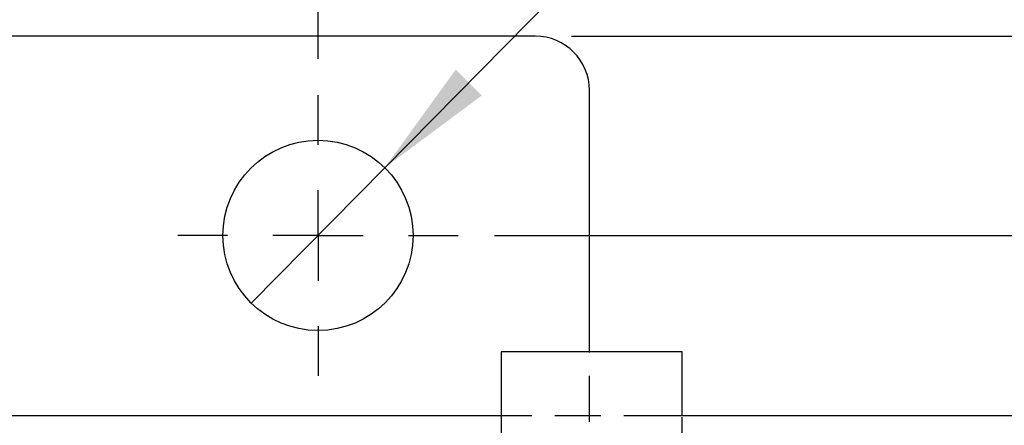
# Model space of a CAD drawing. Extents: x 72 to 802, y 28 to 567.
# Tile 12 of 29: x 252 to 306, y 295 to 317. Entities that reach past the tile are written whole.
import ezdxf

# ---------------------------------------------------------------- set-up
doc = ezdxf.new("R2010")
doc.units = 0
doc.header["$LTSCALE"] = 2
doc.linetypes.add('HIDDEN', pattern=[1.905, 1.27, -0.635])
doc.layers.get('0').update_dxf_attribs({"linetype": 'CONTINUOUS'})
doc.styles.add('SLDTEXTSTYLE0', font='TXT', dxfattribs={"width": 0.75})
doc.dimstyles.new('SLDDIMSTYLE3', dxfattribs={"dimtxt": 7, "dimasz": 6.604, "dimexe": 0, "dimexo": 0.0625, "dimgap": 1.75, "dimtad": 1, "dimdec": 3, "dimrnd": 1e-09, "dimzin": 12, "dimtxsty": 'SLDTEXTSTYLE0', "dimsah": 1, "dimcen": 0.09, "dimazin": 3, "dimtfac": 1, "dimtdec": 3, "dimtofl": 0, "dimtmove": 0, "dimatfit": 3, "dimtolj": 1, "dimtzin": 12})
doc.dimstyles.new('SLDDIMSTYLE4', dxfattribs={"dimtxt": 7, "dimasz": 6.604, "dimexe": 0, "dimexo": 0.0625, "dimgap": 1.75, "dimtad": 1, "dimdec": 3, "dimrnd": 1e-09, "dimzin": 12, "dimtxsty": 'SLDTEXTSTYLE0', "dimblk1": 'NONE', "dimsah": 1, "dimcen": 0, "dimazin": 3, "dimtfac": 1, "dimtdec": 3, "dimtmove": 0, "dimatfit": 3, "dimtolj": 1, "dimtzin": 12})

# ---------------------------------------------------------------- blocks, each defined once
blk = doc.blocks.new('_D_5')
at = {"color": 179, "linetype": 'CONTINUOUS'}
for p, q in [((198.367, 314.772), (198.367, 332.782)), ((268.367, 314.772), (268.367, 332.782)), ((268.367, 330.782), (198.367, 330.782))]:
    blk.add_line(p, q, dxfattribs=at)
for points in [[(198.367, 330.782), (204.971, 329.766), (204.971, 331.798)], [(268.367, 330.782), (261.763, 331.798), (261.763, 329.766)]]:
    blk.add_solid(points, dxfattribs=at)
at = {"color": 179, "linetype": 'CONTINUOUS', "insert": (225.994, 339.805, -62.873), "char_height": 7, "attachment_point": 1, "style": 'SLDTEXTSTYLE0'}
blk.add_mtext('70', dxfattribs=at)
blk = doc.blocks.new('_D_6')
at = {"color": 179, "linetype": 'CONTINUOUS'}
for p, q in [((278.117, 305.022), (364.764, 305.022)), ((362.764, 305.022), (362.764, 247.022)), ((278.117, 247.022), (364.764, 247.022))]:
    blk.add_line(p, q, dxfattribs=at)
for points in [[(362.764, 305.022), (361.748, 298.418), (363.78, 298.418)], [(362.764, 247.022), (363.78, 253.626), (361.748, 253.626)]]:
    blk.add_solid(points, dxfattribs=at)
at = {"color": 179, "linetype": 'CONTINUOUS', "insert": (353.74, 269.155, -62.873), "char_height": 7, "attachment_point": 1, "rotation": 90, "style": 'SLDTEXTSTYLE0'}
blk.add_mtext('58', dxfattribs=at)
blk = doc.blocks.new('_D_7')
at = {"color": 179, "linetype": 'CONTINUOUS'}
for p, q in [((282.367, 316.022), (384.825, 316.022)), ((382.825, 236.022), (382.825, 316.022)), ((282.367, 236.022), (384.825, 236.022))]:
    blk.add_line(p, q, dxfattribs=at)
for points in [[(382.825, 316.022), (381.809, 309.418), (383.841, 309.418)], [(382.825, 236.022), (383.841, 242.626), (381.809, 242.626)]]:
    blk.add_solid(points, dxfattribs=at)
at = {"color": 179, "linetype": 'CONTINUOUS', "insert": (373.802, 269.155, -62.873), "char_height": 7, "attachment_point": 1, "rotation": 90, "style": 'SLDTEXTSTYLE0'}
blk.add_mtext('80', dxfattribs=at)
blk = doc.blocks.new('_D_8')
at = {"color": 179, "linetype": 'CONTINUOUS'}
for q in [(308.471, 345.667), (264.68, 301.285)]:
    blk.add_line((272.054, 308.759), q, dxfattribs=at)
blk.add_solid([(272.054, 308.759), (277.416, 312.747), (275.97, 314.174)], dxfattribs=at)
at = {"color": 179, "linetype": 'CONTINUOUS', "char_height": 7, "attachment_point": 1, "rotation": 45.3836, "style": 'SLDTEXTSTYLE0'}
for s, insert in [('10,5', (285.301, 335.108, -62.873)), ('%%c', (277.963, 327.518, -62.873))]:
    blk.add_mtext(s, dxfattribs=dict(at, insert=insert))
blk = doc.blocks.new('_NONE')
blk = doc.blocks.new('SW_CENTERMARKSYMBOL_3')
at = {"color": 0, "linetype": 'CONTINUOUS'}
for p, q in [((0, 5), (0, 7.75)), ((0, 0), (0, 2.5)), ((-5, 0), (-7.75, 0)), ((0, 0), (-2.5, 0)), ((0, 0), (0, -2.5)), ((0, 0), (2.5, 0)), ((5, 0), (7.75, 0)), ((0, -5), (0, -7.75))]:
    blk.add_line(p, q, dxfattribs=at)

msp = doc.modelspace()

# ---------------------------------------------------------------- linework, layer by layer
at = {"color": 7, "linetype": 'CONTINUOUS'}
for p, q in [((280.367, 316.0222), (186.367, 316.0222)), ((283.367, 298.5972), (283.367, 313.0222)), ((278.4793, 298.5972), (278.4793, 295.0722)), ((281.2554, 298.5972), (278.4793, 298.5972)), ((288.4793, 298.5972), (281.2554, 298.5972)), ((288.4793, 295.0722), (288.4793, 298.5972)), ((279.1525, 295.0722), (183.367, 295.0722)), ((307.367, 295.0722), (287.8062, 295.0722))]:
    msp.add_line(p, q, dxfattribs=at)
at = {"color": 7, "linetype": 'HIDDEN'}
for p, q in [((283.367, 287.1222), (283.367, 298.5972)), ((278.4793, 295.0722), (278.4793, 269.5972)), ((287.8062, 295.0722), (279.1525, 295.0722)), ((288.4793, 269.5972), (288.4793, 295.0722))]:
    msp.add_line(p, q, dxfattribs=at)
at = {"color": 7, "linetype": 'CONTINUOUS'}
msp.add_circle((268.367, 305.0222), 5.25, dxfattribs=at)
msp.add_arc((280.367, 313.0222), 3, 0, 90, dxfattribs=at)

# ---------------------------------------------------------------- block references
at = {"color": 179, "linetype": 'CONTINUOUS'}
msp.add_blockref('SW_CENTERMARKSYMBOL_3', (268.367, 305.0222), dxfattribs=at)

# ---------------------------------------------------------------- dimensions: what is measured, and where the dimension line sits
dim = msp.add_diameter_dim_2p(p1=(264.6796, 301.2851), p2=(272.0544, 308.7593), dimstyle='SLDDIMSTYLE4', dxfattribs=at)
dim.commit()
dim.dimension.update_dxf_attribs({"geometry": '_D_8', "text_midpoint": (296.6798, 333.7166), "dimtype": 163})
dim = msp.add_linear_dim(base=(198.367, 330.7815), p1=(268.367, 312.7722), p2=(198.367, 312.7722), dimstyle='SLDDIMSTYLE3', dxfattribs=at)
dim.commit()
dim.dimension.update_dxf_attribs({"geometry": '_D_5', "text_midpoint": (234.0098, 330.7815), "dimtype": 160})
for base, p1, p2, picture, middle in [((382.825, 316.0222), (280.367, 236.0222), (280.367, 316.0222), '_D_7', (382.825, 277.1711)), ((362.7639, 247.0222), (276.117, 305.0222), (276.117, 247.0222), '_D_6', (362.7639, 277.1711))]:
    dim = msp.add_linear_dim(base=base, p1=p1, p2=p2, angle=90, dimstyle='SLDDIMSTYLE3', dxfattribs=at)
    dim.commit()
    dim.dimension.update_dxf_attribs({"geometry": picture, "text_midpoint": middle, "dimtype": 160})

doc.saveas('drawing.dxf')
